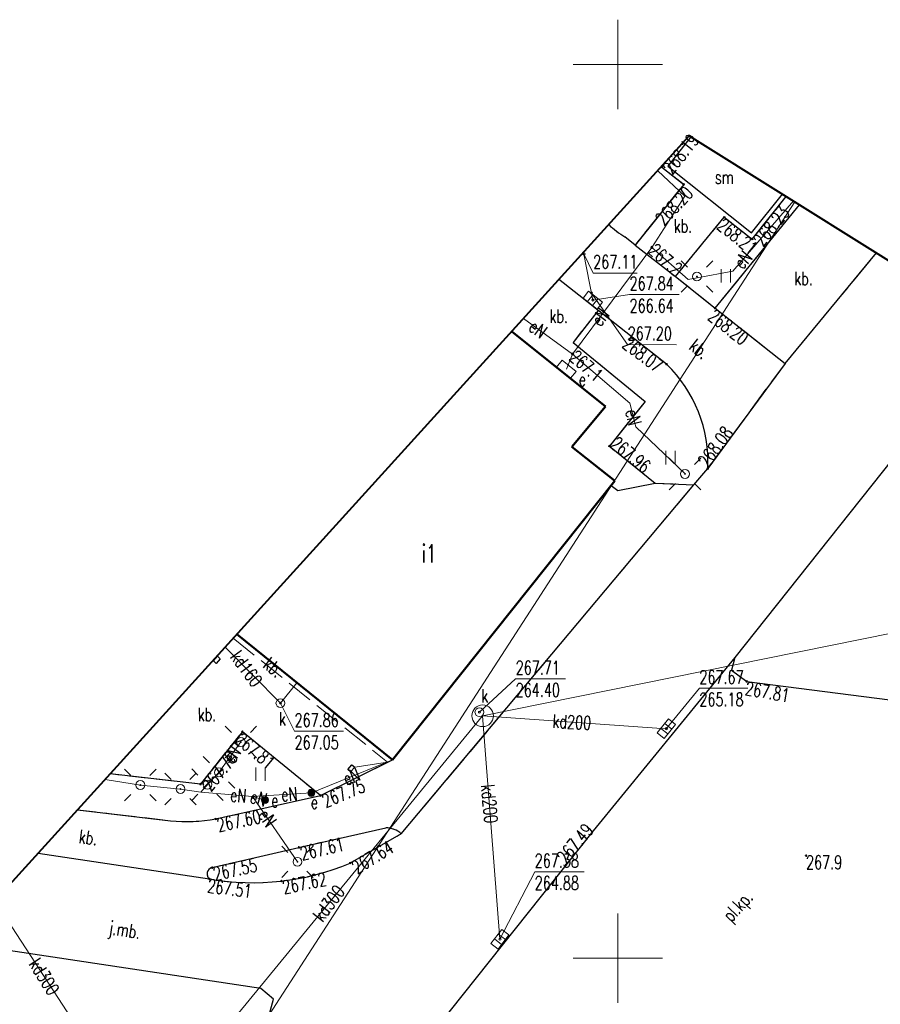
# Model space of a CAD drawing. Header units: metres. Extents: x 7447160 to 7447317, y 5606993 to 5607155.
# Tile 11 of 12: x 7447217 to 7447265, y 5607097 to 5607152. Entities that reach past the tile are written whole.
import ezdxf
from ezdxf.enums import TextEntityAlignment as Align

# ---------------------------------------------------------------- set-up
doc = ezdxf.new("R2010")
doc.units = ezdxf.units.M
doc.header["$MEASUREMENT"] = 0
for name, pattern in [('1', [0]), ('1_14', [1, -1]), ('1_OTDM', [0]), ('1_OTKK', [0]), ('1_OTKU', [2, 1.5, -0.5]), ('1_OTZI', [1.5, 1, -0.5]), ('1_OTZT', [1.5, 1, -0.5]), ('2_EGBU_A', [0]), ('3_SUEP_A', [0]), ('3_SUKP', [0]), ('3_SUPK', [0]), ('GDE', [0])]:
    doc.linetypes.add(name, pattern=pattern)
doc.layers.get('0').update_dxf_attribs({"color": 250, "linetype": 'CONTINUOUS', "lineweight": 100})
for name, color, linetype, lineweight, true_color in [('_Zakres', 7, 'CONTINUOUS', 40, 0xa4007c), ('SUK_E_T_4', 7, 'CONTINUOUS', 0, 0x803300), ('SUK_T_1', 7, 'CONTINUOUS', 18, 0x803300), ('SUK_T_3', 7, 'CONTINUOUS', 18, 0x803300), ('SUKP_E_T_0', 7, 'CONTINUOUS', 0, 0x803300), ('SUKP_L_0', 7, '3_SUKP', 18, 0x803300), ('SUKR_T_0', 7, 'CONTINUOUS', 18, 0x803300)]:
    doc.layers.add(name, color=color, linetype=linetype, lineweight=lineweight, true_color=true_color)
for name, color, linetype, lineweight in [('Dzialki', 7, 'GDE', 18), ('EGBB_E_T_0', 7, 'CONTINUOUS', 20), ('EGBB_L_0', 7, '2_EGBU_A', 50), ('OTD_E_T_5', 7, 'CONTINUOUS', 0), ('OTD_L_8', 7, '1_OTDM', 25), ('OTK_E_T_0', 7, 'CONTINUOUS', 0), ('OTK_E_T_3', 7, 'CONTINUOUS', 0), ('OTK_L_1', 7, '1_OTKK', 25), ('OTK_L_4', 7, '1_OTKU', 18), ('OTR_T_0', 7, 'CONTINUOUS', 18), ('OTR_T_1', 7, 'CONTINUOUS', 18), ('OTZ_L_3', 7, '1_OTZT', 18), ('Podzial_sekcyjny_krzyze', 7, '1', 18), ('SUE_E_T_1', 1, 'CONTINUOUS', 0), ('SUE_E_T_3', 1, 'CONTINUOUS', 0), ('SUE_T_3', 7, 'CONTINUOUS', 18), ('SUE_T_4', 1, 'CONTINUOUS', 18), ('SUE_T_6', 1, 'CONTINUOUS', 18), ('SUEP_E_T_0', 1, 'CONTINUOUS', 0), ('SUEP_L_0', 1, '3_SUEP_A', 18), ('SUER_T_0', 1, 'CONTINUOUS', 18), ('SUP_E_T_1', 7, 'CONTINUOUS', 0), ('SUP_L_1', 7, '3_SUPK', 18), ('SUP_T_2', 7, 'CONTINUOUS', 18), ('SUP_T_4', 7, 'CONTINUOUS', 18)]:
    doc.layers.add(name, color=color, linetype=linetype, lineweight=lineweight)
doc.styles.get("Standard").update_dxf_attribs({"font": 'Simplex.SHX', "width": 0.75})

# ---------------------------------------------------------------- blocks, each defined once
blk = doc.blocks.new('1_OTRS')
at = {"linetype": 'Continuous'}
blk.add_circle((0, 0), 0.045, dxfattribs=at)
blk = doc.blocks.new('1_OTRN')
at = {"linetype": 'Continuous'}
blk.add_circle((0, 0), 0.045, dxfattribs=at)
blk = doc.blocks.new('1_OTZT')
at = {"linetype": 'Continuous'}
for p, q in [((-0.2625, -0.375), (-0.2625, 0.375)), ((0.2625, -0.375), (0.2625, 0.375))]:
    blk.add_line(p, q, dxfattribs=at)
blk = doc.blocks.new('3_SUEO_W')
at = {"linetype": 'Continuous'}
for p, q in [((-0.53035, 0.53035), (-0.8839, 0.8839)), ((0.53035, 0.53035), (0.8839, 0.8839)), ((-0.53035, -0.53035), (-0.8839, -0.8839)), ((0.53035, -0.53035), (0.8839, -0.8839))]:
    blk.add_line(p, q, dxfattribs=at)
blk.add_circle((0, 0), 0.025, dxfattribs=at)
blk = doc.blocks.new('3_SUPP')
at = {"linetype": 'Continuous'}
blk.add_circle((0, 0), 0.25, dxfattribs=at)
blk = doc.blocks.new('3_SUES')
at = {"linetype": 'Continuous'}
for p, q in [((0.5, 0.25), (-0.5, 0.25)), ((-0.5, 0.25), (-0.5, -0.25)), ((0.5, -0.25), (0.5, 0.25)), ((-0.5, -0.25), (0.5, -0.25))]:
    blk.add_line(p, q, dxfattribs=at)
blk = doc.blocks.new('3_SUEU')
at = {"linetype": 'Continuous'}
for radius in [0.2, 0.175, 0.15, 0.125, 0.1, 0.075, 0.05, 0.025, 0.00715]:
    blk.add_circle((0, 0), radius, dxfattribs=at)
blk = doc.blocks.new('3_SUPS')
at = {"linetype": 'Continuous'}
blk.add_circle((0, 0), 0.0625, dxfattribs=at)
blk = doc.blocks.new('3_SUKK')
at = {"linetype": 'Continuous'}
for p, q in [((-0.5, -0.25), (-0.5, 0.25)), ((-0.5, 0.25), (0.5, 0.25)), ((-0.175, 0.25), (-0.175, -0.25)), ((0.175, 0.25), (0.175, -0.25)), ((0.5, 0.25), (0.5, -0.25)), ((0.5, -0.25), (-0.5, -0.25))]:
    blk.add_line(p, q, dxfattribs=at)
blk = doc.blocks.new('3_SUKS')
at = {"linetype": 'Continuous'}
blk.add_circle((0, 0), 0.25, dxfattribs=at)
blk = doc.blocks.new('3_SUPW')
at = {"linetype": 'Continuous'}
blk.add_circle((0, 0), 0.25, dxfattribs=at)

msp = doc.modelspace()

# ---------------------------------------------------------------- linework, layer by layer
at = {"layer": '_Zakres', "linetype": 'Continuous'}
msp.add_lwpolyline([(7447254, 5607146), (7447316.74038, 5607106.76169), (7447254.2039, 5607040.65429), (7447207.55916, 5607039.97171), (7447184.836, 5607049.4574), (7447174.4084, 5607058.3257), (7447254, 5607146)], dxfattribs=at)
at = {"layer": 'Dzialki'}
msp.add_line((7447259.8995, 5607142.31041), (7447196.65613, 5607044.52314), dxfattribs=at)
at = {"layer": 'EGBB_L_0', "linetype": '2_EGBU_A'}
for p, q in [((7447244.06454, 5607135.05558), (7447249.309, 5607130.861)), ((7447249.309, 5607130.861), (7447247.418, 5607128.603)), ((7447247.418, 5607128.603), (7447249.839, 5607126.701)), ((7447249.839, 5607126.701), (7447237.39, 5607111.1)), ((7447237.39, 5607111.1), (7447228.68352, 5607118.11258))]:
    msp.add_line(p, q, dxfattribs=at)
at = {"layer": 'OTD_L_8', "linetype": '1_OTDM'}
for p, q in [((7447254.08355, 5607145.94775), (7447252.803, 5607144.29791)), ((7447252.803, 5607144.29791), (7447257.4843, 5607140.57595)), ((7447257.4843, 5607140.57595), (7447259.21235, 5607142.74016))]:
    msp.add_line(p, q, dxfattribs=at)
at = {"layer": 'OTK_L_1', "linetype": '1_OTKK'}
for p, q in [((7447252.67345, 5607144.53874), (7447252.454, 5607144.256)), ((7447252.454, 5607144.256), (7447253.688, 5607143.285)), ((7447253.688, 5607143.285), (7447250.964, 5607139.89)), ((7447257.524, 5607140.225), (7447259.42571, 5607142.60672)), ((7447255.446, 5607136.364), (7447260.16701, 5607142.1431)), ((7447253.22, 5607138.137), (7447255.956, 5607141.444)), ((7447255.956, 5607141.444), (7447257.524, 5607140.225)), ((7447250.964, 5607139.89), (7447250.399, 5607140.349)), ((7447250.964, 5607139.89), (7447253.22, 5607138.137)), ((7447259.35598, 5607133.27199), (7447264.47452, 5607139.44916)), ((7447246.674, 5607137.99), (7447246.74457, 5607138.00776)), ((7447252.726, 5607133.228), (7447246.674, 5607137.99)), ((7447253.22, 5607138.137), (7447255.446, 5607136.364)), ((7447248.90308, 5607136.23606), (7447247.493, 5607134.444)), ((7447255.446, 5607136.364), (7447259.35598, 5607133.27199)), ((7447271.19328, 5607135.24719), (7447256.551, 5607116.81)), ((7447247.493, 5607134.444), (7447251.521, 5607131.131)), ((7447259.35598, 5607133.27199), (7447255.033, 5607127.387)), ((7447251.521, 5607131.131), (7447249.525, 5607128.647)), ((7447249.525, 5607128.647), (7447252.094, 5607126.563)), ((7447254.248, 5607126.477), (7447255.033, 5607127.387)), ((7447237.884, 5607106.948), (7447254.248, 5607126.477)), ((7447249.63595, 5607126.44653), (7447250.00136, 5607126.15494)), ((7447250.00136, 5607126.15494), (7447252.094, 5607126.563)), ((7447252.094, 5607126.563), (7447254.248, 5607126.477)), ((7447227.374, 5607116.621), (7447227.596, 5607116.897)), ((7447227.596, 5607116.897), (7447227.745, 5607116.745)), ((7447256.551, 5607116.81), (7447248.61241, 5607107.12633)), ((7447256.551, 5607116.81), (7447256.362, 5607116.105)), ((7447227.521, 5607116.474), (7447227.374, 5607116.621)), ((7447227.745, 5607116.745), (7447227.521, 5607116.474)), ((7447256.362, 5607116.105), (7447257.214, 5607115.475)), ((7447257.214, 5607115.475), (7447268.125, 5607114.063)), ((7447228.99, 5607112.666), (7447226.645, 5607109.731)), ((7447233.361, 5607109.092), (7447228.99, 5607112.666)), ((7447233.361, 5607109.092), (7447237.39, 5607111.1)), ((7447234.889, 5607110.555), (7447235.109, 5607110.811)), ((7447235.109, 5607110.811), (7447235.278, 5607110.674)), ((7447226.645, 5607109.731), (7447221.59677, 5607110.30615)), ((7447235.047, 5607110.426), (7447234.889, 5607110.555)), ((7447235.278, 5607110.674), (7447235.047, 5607110.426)), ((7447227.502, 5607107.783), (7447233.361, 5607109.092)), ((7447219.7738, 5607108.29805), (7447224.977, 5607107.678)), ((7447248.61241, 5607107.12633), (7447207.354, 5607055.298)), ((7447232.157, 5607106.189), (7447237.014, 5607107.281)), ((7447237.884, 5607106.948), (7447235.023, 5607105.314)), ((7447217.57156, 5607105.87218), (7447227.14499, 5607104.42467)), ((7447227.295, 5607105.059), (7447232.157, 5607106.189)), ((7447230.02, 5607098.294), (7447214.858, 5607100.583)), ((7447230.733, 5607097.701), (7447230.02, 5607098.294)), ((7447230.505, 5607096.879), (7447230.733, 5607097.701))]:
    msp.add_line(p, q, dxfattribs=at)
for centre, radius, start, end in [((7447253.36879, 5607145.22939), 5.71295, 227.258887, 238.678839), ((7447247.46293, 5607127.77317), 7.57992, 357.079733, 46.024998), ((7447225.85378, 5607117.00625), 9.36936, 264.630462, 280.131987), ((7447237.04872, 5607106.06874), 1.21276, 46.469678, 91.640765), ((7447229.56328, 5607118.34028), 14.12418, 260.141429, 292.740066), ((7447227.37789, 5607104.70449), 0.36407, 103.159873, 230.229078)]:
    msp.add_arc(centre, radius, start, end, dxfattribs=at)
at = {"layer": 'OTK_L_4', "linetype": '1_OTKU'}
for p, q in [((7447252.67345, 5607144.53874), (7447252.454, 5607144.256)), ((7447252.454, 5607144.256), (7447253.688, 5607143.285)), ((7447253.688, 5607143.285), (7447250.964, 5607139.89)), ((7447257.524, 5607140.225), (7447259.42571, 5607142.60672)), ((7447260.16701, 5607142.1431), (7447255.446, 5607136.364)), ((7447253.22, 5607138.137), (7447255.956, 5607141.444)), ((7447255.956, 5607141.444), (7447257.524, 5607140.225)), ((7447250.964, 5607139.89), (7447250.399, 5607140.349)), ((7447250.964, 5607139.89), (7447253.22, 5607138.137)), ((7447259.35598, 5607133.27199), (7447264.47452, 5607139.44916)), ((7447246.674, 5607137.99), (7447246.74457, 5607138.00776)), ((7447248.90308, 5607136.23606), (7447246.674, 5607137.99)), ((7447246.674, 5607137.99), (7447252.726, 5607133.228)), ((7447255.446, 5607136.364), (7447253.22, 5607138.137)), ((7447247.493, 5607134.444), (7447248.90308, 5607136.23606)), ((7447255.446, 5607136.364), (7447259.35598, 5607133.27199)), ((7447244.06454, 5607135.05558), (7447249.309, 5607130.861)), ((7447251.521, 5607131.131), (7447247.493, 5607134.444)), ((7447255.033, 5607127.387), (7447259.35598, 5607133.27199)), ((7447249.309, 5607130.861), (7447247.418, 5607128.603)), ((7447249.525, 5607128.647), (7447251.521, 5607131.131)), ((7447247.418, 5607128.603), (7447249.839, 5607126.701)), ((7447252.094, 5607126.563), (7447249.525, 5607128.647)), ((7447249.63595, 5607126.44653), (7447237.39, 5607111.1)), ((7447237.884, 5607106.948), (7447254.24499, 5607126.47712)), ((7447249.839, 5607126.701), (7447249.63595, 5607126.44653)), ((7447249.63595, 5607126.44653), (7447250.00136, 5607126.15494)), ((7447250.00136, 5607126.15494), (7447252.094, 5607126.563)), ((7447254.24499, 5607126.47712), (7447252.094, 5607126.563)), ((7447237.39, 5607111.1), (7447228.68352, 5607118.11258)), ((7447228.48286, 5607117.89154), (7447237.11532, 5607110.9631)), ((7447227.374, 5607116.621), (7447227.596, 5607116.897)), ((7447227.596, 5607116.897), (7447227.745, 5607116.745)), ((7447227.521, 5607116.474), (7447227.374, 5607116.621)), ((7447227.745, 5607116.745), (7447227.521, 5607116.474)), ((7447226.645, 5607109.731), (7447228.99, 5607112.666)), ((7447228.99, 5607112.666), (7447233.361, 5607109.092)), ((7447237.39, 5607111.1), (7447233.361, 5607109.092)), ((7447233.361, 5607109.092), (7447237.11532, 5607110.9631)), ((7447234.889, 5607110.555), (7447235.109, 5607110.811)), ((7447235.109, 5607110.811), (7447235.278, 5607110.674)), ((7447237.11532, 5607110.9631), (7447237.39, 5607111.1)), ((7447221.59677, 5607110.30615), (7447226.645, 5607109.731)), ((7447235.047, 5607110.426), (7447234.889, 5607110.555)), ((7447235.278, 5607110.674), (7447235.047, 5607110.426)), ((7447233.361, 5607109.092), (7447227.502, 5607107.783)), ((7447224.977, 5607107.678), (7447219.7738, 5607108.29805)), ((7447232.157, 5607106.189), (7447237.014, 5607107.281)), ((7447217.57156, 5607105.87218), (7447227.14499, 5607104.42467)), ((7447227.295, 5607105.059), (7447232.157, 5607106.189))]:
    msp.add_line(p, q, dxfattribs=at)
at = {"layer": 'OTK_L_4', "linetype": '1_14'}
msp.add_line((7447237.11532, 5607110.9631), (7447235.278, 5607110.674), dxfattribs=at)
at = {"layer": 'OTK_L_4', "linetype": '1_OTKU'}
for centre, radius, start, end in [((7447253.36879, 5607145.22939), 5.71295, 227.258887, 238.678839), ((7447247.46293, 5607127.77317), 7.57992, 357.079733, 46.024998), ((7447225.85378, 5607117.00625), 9.36936, 264.630462, 280.131987), ((7447237.04872, 5607106.06874), 1.21276, 46.469678, 91.640765), ((7447227.37789, 5607104.70449), 0.36407, 103.159873, 230.229078)]:
    msp.add_arc(centre, radius, start, end, dxfattribs=at)
at = {"layer": 'OTZ_L_3', "linetype": '1_OTZI'}
for p, q in [((7447252.454, 5607144.256), (7447252.67345, 5607144.53874)), ((7447253.688, 5607143.285), (7447252.454, 5607144.256)), ((7447250.964, 5607139.89), (7447253.688, 5607143.285)), ((7447259.42571, 5607142.60672), (7447257.524, 5607140.225)), ((7447255.446, 5607136.364), (7447260.16701, 5607142.1431)), ((7447255.956, 5607141.444), (7447253.22, 5607138.137)), ((7447257.524, 5607140.225), (7447255.956, 5607141.444)), ((7447250.399, 5607140.349), (7447250.964, 5607139.89)), ((7447253.22, 5607138.137), (7447255.446, 5607136.364)), ((7447248.90308, 5607136.23606), (7447247.493, 5607134.444)), ((7447252.726, 5607133.228), (7447248.90308, 5607136.23606)), ((7447247.493, 5607134.444), (7447251.521, 5607131.131)), ((7447251.521, 5607131.131), (7447249.525, 5607128.647)), ((7447249.525, 5607128.647), (7447252.094, 5607126.563)), ((7447254.248, 5607126.477), (7447255.033, 5607127.387)), ((7447252.094, 5607126.563), (7447254.248, 5607126.477)), ((7447228.99, 5607112.666), (7447226.645, 5607109.731)), ((7447233.361, 5607109.092), (7447228.99, 5607112.666)), ((7447226.645, 5607109.731), (7447221.59677, 5607110.30615)), ((7447227.502, 5607107.783), (7447233.361, 5607109.092)), ((7447219.7738, 5607108.29805), (7447224.977, 5607107.678)), ((7447237.014, 5607107.281), (7447232.157, 5607106.189)), ((7447235.023, 5607105.314), (7447237.884, 5607106.948)), ((7447232.157, 5607106.189), (7447227.295, 5607105.059))]:
    msp.add_line(p, q, dxfattribs=at)
for centre, radius, start, end in [((7447253.36879, 5607145.22939), 5.71295, 227.258887, 238.678839), ((7447247.46293, 5607127.77317), 7.57992, 357.079733, 46.024998), ((7447225.85378, 5607117.00625), 9.36936, 264.630462, 280.131987), ((7447237.04872, 5607106.06874), 1.21276, 46.469678, 91.640765), ((7447229.57711, 5607118.2979), 14.07976, 276.512361, 292.754836), ((7447227.37789, 5607104.70449), 0.36407, 103.159873, 230.229078), ((7447229.55952, 5607118.30104), 14.08488, 260.129184, 276.58201)]:
    msp.add_arc(centre, radius, start, end, dxfattribs=at)
at = {"layer": 'Podzial_sekcyjny_krzyze'}
for p, q in [((7447250, 5607147.5), (7447250, 5607152.5)), ((7447247.5, 5607150), (7447252.5, 5607150)), ((7447250, 5607097.5), (7447250, 5607102.5)), ((7447247.5, 5607100), (7447252.5, 5607100))]:
    msp.add_line(p, q, dxfattribs=at)
at = {"layer": 'SUEP_L_0', "linetype": '3_SUEP_A'}
for p, q in [((7447253.752, 5607142.634), (7447252.23213, 5607144.05259)), ((7447251.904, 5607139.761), (7447253.752, 5607142.634)), ((7447259.82544, 5607142.35672), (7447256.437, 5607138.425)), ((7447251.904, 5607139.761), (7447247.467, 5607133.794)), ((7447253.945, 5607137.97), (7447251.904, 5607139.761)), ((7447256.437, 5607138.425), (7447254.43814, 5607138.06004)), ((7447254.43814, 5607138.06004), (7447253.945, 5607137.97)), ((7447254.425, 5607138.132), (7447254.43814, 5607138.06004)), ((7447244.72076, 5607135.77844), (7447247.467, 5607133.794)), ((7447247.467, 5607133.794), (7447247.122, 5607132.946)), ((7447247.467, 5607133.794), (7447250.66648, 5607131.05071)), ((7447250.66648, 5607131.05071), (7447251.00987, 5607129.71394)), ((7447251.00987, 5607129.71394), (7447253.759, 5607127.089)), ((7447228.906, 5607112.09), (7447227.678, 5607110.386)), ((7447232.851, 5607109.247), (7447237.39, 5607111.1)), ((7447227.678, 5607110.386), (7447227.038, 5607109.704)), ((7447223.285, 5607109.679), (7447221.31773, 5607109.99877)), ((7447225.529, 5607109.458), (7447223.285, 5607109.679)), ((7447227.038, 5607109.704), (7447226.67193, 5607109.2766)), ((7447226.67193, 5607109.2766), (7447225.529, 5607109.458)), ((7447229.56326, 5607109.03829), (7447226.67193, 5607109.2766)), ((7447229.56326, 5607109.03829), (7447232.851, 5607109.247)), ((7447229.56326, 5607109.03829), (7447230.25726, 5607108.84334)), ((7447232.074, 5607105.385), (7447229.56326, 5607109.03829))]:
    msp.add_line(p, q, dxfattribs=at)
at = {"layer": 'SUKP_L_0', "linetype": '3_SUKP'}
for p, q in [((7447248.603, 5607136.814), (7447248.08485, 5607139.48416)), ((7447242.4358, 5607113.5548), (7447265.39996, 5607118.20004)), ((7447231.122, 5607114.261), (7447228.03223, 5607117.39514)), ((7447231.122, 5607114.261), (7447232.04409, 5607115.40583)), ((7447242.43584, 5607113.55476), (7447223.45826, 5607090.44612)), ((7447243.404, 5607101.055), (7447242.43584, 5607113.55476)), ((7447242.43584, 5607113.55476), (7447252.711, 5607112.832)), ((7447215.13642, 5607103.18974), (7447223.45826, 5607090.44612))]:
    msp.add_line(p, q, dxfattribs=at)
at = {"layer": 'SUKR_T_0', "linetype": 'Continuous', "lineweight": 0}
for p, q in [((7447248.10288, 5607139.39128), (7447248.61953, 5607138.32403)), ((7447248.61953, 5607138.32403), (7447251.08952, 5607138.32403)), ((7447248.52642, 5607137.20863), (7447250.5484, 5607134.32254)), ((7447248.603, 5607136.814), (7447250.65703, 5607137.12087)), ((7447250.65703, 5607137.12087), (7447253.42558, 5607137.12087)), ((7447250.5484, 5607134.32254), (7447253.28979, 5607134.31393)), ((7447242.257, 5607113.757), (7447244.28344, 5607115.62121)), ((7447244.28344, 5607115.62121), (7447247.07913, 5607115.62121)), ((7447252.711, 5607112.832), (7447254.56231, 5607115.09673)), ((7447254.56231, 5607115.09673), (7447257.27658, 5607115.09673)), ((7447231.122, 5607114.261), (7447231.90927, 5607112.68768)), ((7447231.90927, 5607112.68768), (7447234.65068, 5607112.68768)), ((7447243.404, 5607101.055), (7447245.34985, 5607104.8241)), ((7447245.34985, 5607104.8241), (7447248.1184, 5607104.8241))]:
    msp.add_line(p, q, dxfattribs=at)
at = {"layer": 'SUP_L_1', "linetype": '3_SUPK'}
msp.add_circle((7447242.43584, 5607113.55476), 0.60514, dxfattribs=at)

# ---------------------------------------------------------------- block references
at = {"layer": 'OTR_T_0'}
for p in [(7447252.454, 5607144.256), (7447253.688, 5607143.285), (7447255.956, 5607141.444), (7447257.524, 5607140.225), (7447255.446, 5607136.364), (7447252.726, 5607133.228), (7447249.525, 5607128.647), (7447255.033, 5607127.387), (7447257.214, 5607115.475), (7447228.99, 5607112.666), (7447226.645, 5607109.731), (7447233.361, 5607109.092), (7447227.502, 5607107.783), (7447232.157, 5607106.189), (7447235.023, 5607105.314), (7447227.295, 5607105.059), (7447227.14499, 5607104.42467), (7447231.174, 5607104.309)]:
    msp.add_blockref('1_OTRS', p, dxfattribs=at)
for p, rotation in [((7447257.214, 5607115.475), 350.0000002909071), ((7447247.108, 5607105.222), 50.00000731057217)]:
    msp.add_blockref('1_OTRS', p, dxfattribs=dict(at, rotation=rotation))
at = {"layer": 'OTR_T_1'}
msp.add_blockref('1_OTRN', (7447260.53, 5607105.73), dxfattribs=at)
at = {"layer": 'OTZ_L_3'}
for p in [(7447256.04578, 5607138.16995), (7447252.95412, 5607127.99829), (7447230.002, 5607110.283)]:
    msp.add_blockref('1_OTZT', p, dxfattribs=at)
at = {"layer": 'SUE_T_3'}
for name, p in [('3_SUEO_W', (7447254.425, 5607138.132)), ('3_SUPP', (7447254.425, 5607138.132)), ('3_SUEO_W', (7447253.759, 5607127.089)), ('3_SUPP', (7447253.759, 5607127.089)), ('3_SUEO_W', (7447228.906, 5607112.09)), ('3_SUPP', (7447228.906, 5607112.09)), ('3_SUEO_W', (7447227.678, 5607110.386)), ('3_SUEO_W', (7447223.285, 5607109.679)), ('3_SUEO_W', (7447225.529, 5607109.458)), ('3_SUEO_W', (7447227.038, 5607109.704)), ('3_SUPP', (7447227.678, 5607110.386)), ('3_SUPP', (7447223.285, 5607109.679)), ('3_SUPP', (7447225.529, 5607109.458)), ('3_SUPP', (7447227.038, 5607109.704)), ('3_SUEO_W', (7447232.074, 5607105.385)), ('3_SUPP', (7447232.074, 5607105.385))]:
    msp.add_blockref(name, p, dxfattribs=at)
at = {"layer": 'SUE_T_4', "rotation": 320.9380047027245}
msp.add_blockref('3_SUES', (7447247.122, 5607132.946), dxfattribs=at)
at = {"layer": 'SUE_T_6'}
for p in [(7447232.851, 5607109.247), (7447230.25726, 5607108.84334)]:
    msp.add_blockref('3_SUEU', p, dxfattribs=at)
at = {"layer": 'SUER_T_0'}
for p in [(7447251.904, 5607139.761), (7447247.467, 5607133.794)]:
    msp.add_blockref('3_SUPS', p, dxfattribs=at)
at = {"layer": 'SUK_T_1'}
for p, rotation in [((7447248.603, 5607136.814), 321.5829931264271), ((7447252.711, 5607112.832), 51.27329117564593), ((7447243.404, 5607101.055), 52.35344461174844)]:
    msp.add_blockref('3_SUKK', p, dxfattribs=dict(at, rotation=rotation))
at = {"layer": 'SUK_T_3'}
msp.add_blockref('3_SUKS', (7447231.122, 5607114.261), dxfattribs=at)
at = {"layer": 'SUKR_T_0'}
for p in [(7447248.10288, 5607139.39128), (7447248.52642, 5607137.20863), (7447248.603, 5607136.814), (7447231.122, 5607114.261), (7447242.257, 5607113.757), (7447252.711, 5607112.832), (7447243.404, 5607101.055)]:
    msp.add_blockref('3_SUPS', p, dxfattribs=at)
at = {"layer": 'SUP_T_2'}
for p in [(7447254.425, 5607138.132), (7447253.759, 5607127.089), (7447228.906, 5607112.09), (7447227.678, 5607110.386), (7447223.285, 5607109.679), (7447225.529, 5607109.458), (7447227.038, 5607109.704), (7447232.074, 5607105.385)]:
    msp.add_blockref('3_SUPP', p, dxfattribs=at)
at = {"layer": 'SUP_T_4'}
msp.add_blockref('3_SUPW', (7447242.257, 5607113.757), dxfattribs=at)

# ---------------------------------------------------------------- texts
at = {"layer": 'EGBB_E_T_0', "width": 0.7}
msp.add_text('i1', height=1, dxfattribs=at).set_placement((7447239.02942, 5607122.63188), align=Align.MIDDLE_LEFT)
at = {"layer": 'OTD_E_T_5', "lineweight": 9, "width": 0.7}
msp.add_text('sm', height=0.75, dxfattribs=at).set_placement((7447255.95619, 5607143.69145), align=Align.MIDDLE)
at = {"layer": 'OTK_E_T_0', "lineweight": 9, "width": 0.7}
msp.add_text('j.mb.', height=0.75, rotation=351.158185, dxfattribs=at).set_placement((7447222.38873, 5607101.47048), align=Align.MIDDLE)
at = {"layer": 'OTK_E_T_3', "lineweight": 9, "width": 0.7}
for s, rotation, p in [('kb.', 0.386005, (7447253.64558, 5607140.96138)), ('kb.', 359.921003, (7447260.39483, 5607138.02104)), ('kb.', 0.170991, (7447246.69344, 5607135.90724)), ('kb.', 321.595004, (7447254.56471, 5607134.07706)), ('kb.', 322.058002, (7447230.72419, 5607116.26871)), ('kb.', 0.281011, (7447227.01077, 5607113.62762)), ('kb.', 352.515002, (7447220.36839, 5607106.74803)), ('pl.kp.', 46.974944, (7447256.79757, 5607102.82398))]:
    msp.add_text(s, height=0.75, rotation=rotation, dxfattribs=at).set_placement(p, align=Align.MIDDLE)
at = {"layer": 'OTR_T_0', "lineweight": 9, "width": 0.7}
for s, rotation, p in [('268.19', 51.328998, (7447252.454, 5607144.256)), ('268.20', 46.636003, (7447252.03535, 5607141.43975)), ('268.23', 51.149009, (7447257.524, 5607140.225)), ('268.21', 321.488002, (7447255.956, 5607141.444)), ('268.20', 321.834003, (7447255.446, 5607136.364)), ('268.07', 322.872004, (7447250.63976, 5607134.81034)), ('267.81', 350, (7447257.214, 5607115.475)), ('267.81', 320.697001, (7447228.99, 5607112.666)), ('267.70', 50.988008, (7447226.645, 5607109.731)), ('267.75', 22.428009, (7447233.361, 5607109.092)), ('267.60', 12.149011, (7447227.502, 5607107.783)), ('267.61', 13.474997, (7447232.157, 5607106.189)), ('267.64', 31.383015, (7447235.023, 5607105.314)), ('267.55', 12.340994, (7447227.295, 5607105.059)), ('267.62', 11.756002, (7447231.174, 5607104.309))]:
    msp.add_text(s, height=0.75, rotation=rotation, dxfattribs=at).set_placement(p, align=Align.TOP_LEFT)
for s, rotation, p in [('268.08', 53.700003, (7447255.033, 5607127.387)), ('267.96', 320.951003, (7447249.525, 5607128.647)), ('267.49', 50.000007, (7447247.108, 5607105.222)), ('267.51', 352.300002, (7447226.99799, 5607103.68914))]:
    msp.add_text(s, height=0.75, rotation=rotation, dxfattribs=at).set_placement(p)
at = {"layer": 'OTR_T_1', "lineweight": 9, "width": 0.7}
msp.add_text('267.9', height=0.75, dxfattribs=at).set_placement((7447260.53, 5607105.73), align=Align.TOP_LEFT)
at = {"layer": 'SUE_E_T_1', "lineweight": 9, "width": 0.7}
msp.add_text('e', height=0.75, dxfattribs=at).set_placement((7447247.81261, 5607132.00258))
at = {"layer": 'SUE_E_T_3', "lineweight": 9, "width": 0.7}
for p in [(7447230.60517, 5607108.44298), (7447232.81619, 5607108.34764)]:
    msp.add_text('e', height=0.75, dxfattribs=at).set_placement(p)
at = {"layer": 'SUEP_E_T_0', "lineweight": 9, "width": 0.7}
for rotation, p in [(49.239999, (7447256.9974, 5607139.07525)), (53.369995, (7447249.00832, 5607135.86681)), (324.150004, (7447245.52594, 5607135.19661)), (284.410003, (7447250.87275, 5607130.24771)), (54.219999, (7447228.39385, 5607111.37934)), (22.207011, (7447235.08925, 5607110.16074)), (3.62999, (7447231.61128, 5607109.1683)), (355.290002, (7447228.76315, 5607109.10424)), (344.310002, (7447229.89245, 5607108.94582)), (304.500004, (7447230.39177, 5607107.83275))]:
    msp.add_text('eN', height=0.75, rotation=rotation, dxfattribs=at).set_placement(p, align=Align.MIDDLE)
at = {"layer": 'SUER_T_0', "lineweight": 9, "width": 0.7}
for s, rotation, p in [('267.2', 318.733001, (7447251.904, 5607139.761)), ('267.1', 319.351003, (7447247.467, 5607133.794))]:
    msp.add_text(s, height=0.75, rotation=rotation, dxfattribs=at).set_placement(p, align=Align.MIDDLE_LEFT)
at = {"layer": 'SUK_E_T_4', "lineweight": 9, "width": 0.7}
msp.add_text('k', height=0.75, dxfattribs=at).set_placement((7447231.04118, 5607113.01089))
at = {"layer": 'SUKP_E_T_0', "lineweight": 9, "width": 0.7}
for s, rotation, p in [('kd160', 306.590004, (7447229.22392, 5607116.18634)), ('kd200', 356.671622, (7447247.42983, 5607113.20348)), ('kd200', 275.401851, (7447242.81749, 5607108.62736)), ('kd300', 52.79768, (7447233.82259, 5607103.06657)), ('kd300', 302.195276, (7447217.9034, 5607098.9526))]:
    msp.add_text(s, height=0.75, rotation=rotation, dxfattribs=at).set_placement(p, align=Align.MIDDLE)
at = {"layer": 'SUKR_T_0', "lineweight": 9, "width": 0.7}
for s, rotation, p in [('267.11', -0.00001, (7447248.61953, 5607139.32403)), ('267.84', 359.99999, (7447250.65703, 5607138.12087)), ('266.64', 359.99999, (7447250.65703, 5607136.87087)), ('267.86', 359.99999, (7447231.90927, 5607113.68768)), ('267.05', 359.99999, (7447231.90927, 5607112.43768))]:
    msp.add_text(s, height=0.75, rotation=rotation, dxfattribs=at).set_placement(p, align=Align.TOP_LEFT)
msp.add_text('267.20', height=0.75, rotation=359.820003, dxfattribs=at).set_placement((7447250.55036, 5607134.94754), align=Align.MIDDLE_LEFT)
for s, p in [('267.71', (7447244.28344, 5607116.62121)), ('267.67', (7447254.56231, 5607116.09673)), ('264.40', (7447244.28344, 5607115.37121)), ('265.18', (7447254.56231, 5607114.84673)), ('267.38', (7447245.34985, 5607105.8241)), ('264.88', (7447245.34985, 5607104.5741))]:
    msp.add_text(s, height=0.75, dxfattribs=at).set_placement(p, align=Align.TOP_LEFT)
at = {"layer": 'SUP_E_T_1', "lineweight": 9, "width": 0.7}
msp.add_text('k', height=0.75, dxfattribs=at).set_placement((7447242.36344, 5607114.30121))

doc.saveas('drawing.dxf')
